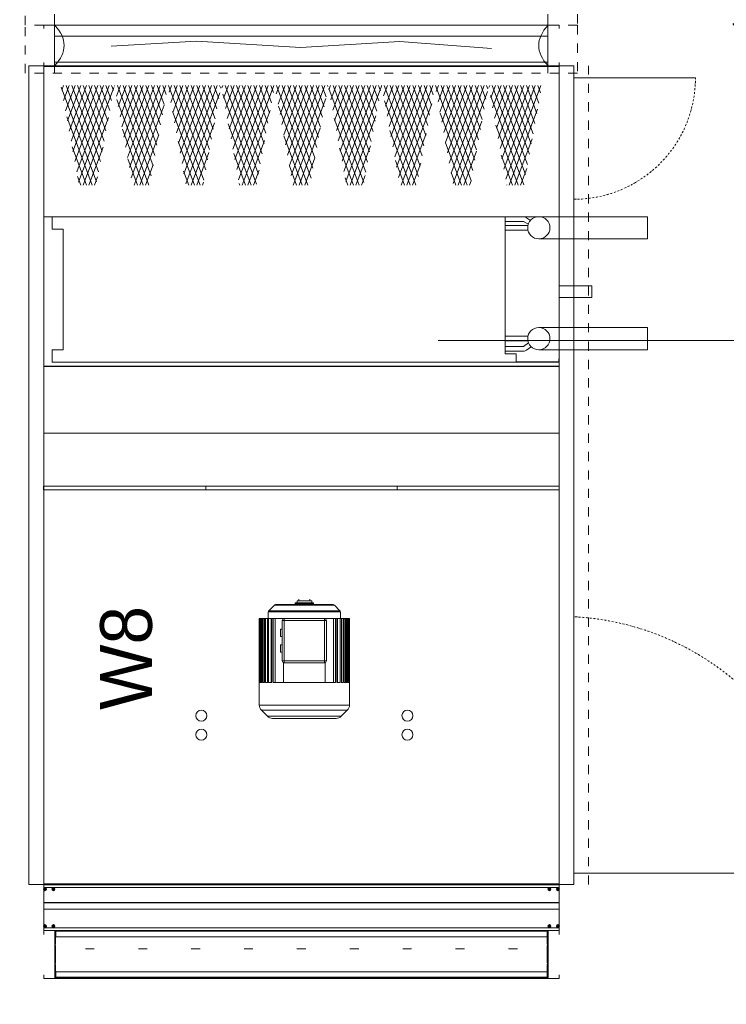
# Model space of a CAD drawing. Header units: millimetres. Extents: x -3034 to 546681, y -100001 to 133386.
# Tile 115 of 124: x 79147 to 81066, y -5099 to -2425. Entities that reach past the tile are written whole.
import ezdxf

# ---------------------------------------------------------------- set-up
doc = ezdxf.new("R2010")
doc.units = ezdxf.units.MM
for name, pattern in [('ACAD_ISO03W100', [150, 60, -90]), ('DASHDOT', [1, 0.5, -0.25, 0, -0.25]), ('Dashed2cust', [50, 25, -25])]:
    doc.linetypes.add(name, pattern=pattern)
for name, color, linetype in [('112M-4-4P_DXF_CONTINUOUS_LINE', 7, 'Continuous'), ('30X30_SH55_DXF_CONTINUOUS_LINE', 7, 'Continuous'), ('___INST__AR_podstawy', 3, 'Continuous'), ('ELEK CIENKIE', 80, 'Continuous'), ('ELEK ODGROMÓWKA', 214, 'Continuous'), ('FLUID-W8-INS', 7, 'Continuous')]:
    doc.layers.add(name, color=color, linetype=linetype)
doc.layers.add('HVAC_WENTYLACJA_ETYKIETY', color=3, linetype='Continuous', lineweight=18)
doc.styles.add('DYN_DIM', font='txt')

# ---------------------------------------------------------------- blocks, each defined once
blk = doc.blocks.new('iglice')
at = {"layer": 'ELEK CIENKIE', "color": 232, "linetype": 'ACAD_ISO03W100', "ltscale": 3}
blk.add_circle((-36414.8, 17462.6), 7540, dxfattribs=at)
blk = doc.blocks.new('wentDACH')
at = {"color": 8, "linetype": 'ByBlock', "lineweight": 9}
for p, q in [((-106792.9, 40990.5, 5006.5), (-106792.9, 40960.5, 5006.5)), ((-105452.9, 40960.5, 5006.5), (-105452.9, 40990.5, 5006.5))]:
    blk.add_line(p, q, dxfattribs=at)
at = {"color": 8, "lineweight": 9}
for p, q in [((-105422.5, 40960.5), (-106822.5, 40960.5)), ((-106822.5, 40960.5), (-106822.5, 40951.9)), ((-105422.5, 40951.9), (-105422.5, 40960.5)), ((-106639.7, 40903.3), (-106407.4, 40916.9)), ((-106407.4, 40916.9), (-106124.6, 40900.2)), ((-106124.6, 40900.2), (-105855.4, 40915.9)), ((-105855.4, 40915.9), (-105606.3, 40897)), ((-106822.5, 40850.5), (-106822.5, 40859.1)), ((-105422.5, 40859.1), (-105422.5, 40850.5)), ((-106862.5, 38626.5), (-106862.5, 40850.5)), ((-106822.5, 40850.5), (-106862.5, 40850.5)), ((-105422.5, 40850.5), (-106822.5, 40850.5)), ((-105422.5, 40850.5), (-106822.5, 40850.5)), ((-105422.5, 40848.5), (-106822.5, 40848.5)), ((-106822.5, 38628.5), (-106822.5, 40848.5)), ((-106792.5, 40850.5), (-106792.5, 40848.5)), ((-105452.5, 40850.5), (-105452.5, 40848.5)), ((-105422.5, 40850.5), (-105382.5, 40850.5)), ((-105422.5, 38628.5), (-105422.5, 40848.5)), ((-105382.5, 38626.5), (-105382.5, 40850.5)), ((-105382.5, 40818), (-105052.3, 40818)), ((-106764.5, 40440.3), (-106799.5, 40440.3)), ((-106799.5, 40440.3), (-106799.5, 40406.3)), ((-105574.5, 40440.3), (-106764.5, 40440.3)), ((-105574.5, 40440.3), (-105539.5, 40440.3)), ((-105519.5, 40440.3), (-105569.5, 40440.3)), ((-105569.5, 40068.1), (-105569.5, 40440.3)), ((-105500.4, 40430.1), (-105511.3, 40437.8)), ((-105477.7, 40440.5), (-105182.5, 40440.5)), ((-105182.5, 40380.2), (-105182.5, 40440.5)), ((-106769.5, 40406.3), (-106799.5, 40406.3)), ((-106769.5, 40079.3), (-106769.5, 40406.3)), ((-105519, 40427.6), (-105569.5, 40427.6)), ((-105569.5, 40416.7), (-105507.2, 40416.7)), ((-105506, 40420.6), (-105519, 40427.6)), ((-105569.5, 40404), (-105507.2, 40404)), ((-105477.7, 40380.2), (-105182.5, 40380.2)), ((-105477.7, 40139.5), (-105182.5, 40139.5)), ((-105182.5, 40139.5), (-105182.5, 40079.2)), ((-105569.5, 40115.7), (-105507.2, 40115.7)), ((-105569.5, 40103), (-105507.2, 40103)), ((-105519, 40088.2), (-105569.5, 40088.2)), ((-105505.5, 40097.6), (-105519, 40088.2)), ((-105498.2, 40087.2), (-105511.3, 40078)), ((-106799.5, 40079.3), (-106769.5, 40079.3)), ((-106799.5, 40079.3), (-106799.5, 40045.3)), ((-105519.5, 40075.5), (-105569.5, 40075.5)), ((-105539.5, 40068.1), (-105569.5, 40068.1)), ((-105539.5, 40045.3), (-105539.5, 40068.1)), ((-105477.7, 40079.2), (-105182.5, 40079.2)), ((-106799.5, 40045.3), (-106764.5, 40045.3)), ((-105574.5, 40045.3), (-106764.5, 40045.3)), ((-105574.5, 40045.3), (-105422.5, 40045.3)), ((-105539.5, 40046.3), (-105423.5, 40046.3)), ((-105423.5, 40046.3), (-105423.5, 40054.8)), ((-105423.5, 40054.8), (-105422.5, 40054.8)), ((-105422.5, 40045.3), (-105422.5, 40054.8)), ((-105382.5, 38658), (-104686.6, 38658)), ((-106822.5, 38626.5), (-106862.5, 38626.5)), ((-105422.5, 38628.5), (-106822.5, 38628.5)), ((-105422.5, 38626.5), (-106822.5, 38626.5)), ((-106792.5, 38626.5), (-106792.5, 38628.5)), ((-105452.5, 38626.5), (-105452.5, 38628.5)), ((-105422.5, 38626.5), (-105382.5, 38626.5)), ((-105422.5, 38501.5), (-106822.5, 38501.5)), ((-106822.5, 38501.5), (-106822.5, 38491.3)), ((-106773.9, 38501.5), (-106755.2, 38501.5)), ((-105422.5, 38491.3), (-105422.5, 38501.5)), ((-106822.5, 38371.5), (-106822.5, 38381.6)), ((-106614.8, 38373.5), (-106608.3, 38373.5)), ((-106471.2, 38373.5), (-106464.7, 38373.5)), ((-106327.5, 38373.5), (-106321.1, 38373.5)), ((-106183.9, 38373.5), (-106177.5, 38373.5)), ((-106040.3, 38373.5), (-106033.8, 38373.5)), ((-105896.7, 38373.5), (-105890.2, 38373.5)), ((-105753.1, 38373.5), (-105746.6, 38373.5)), ((-105609.4, 38373.5), (-105603, 38373.5)), ((-105422.5, 38381.6), (-105422.5, 38371.5)), ((-105422.5, 38371.5), (-106822.5, 38371.5))]:
    blk.add_line(p, q, dxfattribs=at)
at = {"color": 8, "linetype": 'ByBlock', "lineweight": 9, "extrusion": (-7.39557e-32, -1.22465e-16, -1)}
for p, q in [((-106792.9, 40960.5, 5006.5), (-106792.9, 40830.5, 5006.5)), ((-105452.9, 40960.5, 5006.5), (-105452.9, 40830.5, 5006.5))]:
    blk.add_line(p, q, dxfattribs=at)
at = {"color": 8, "linetype": 'Continuous', "lineweight": 9, "extrusion": (-7.39557e-32, -1.22465e-16, -1)}
for p, q in [((-105452.9, 40930.5, 5006.5), (-106792.9, 40930.5, 5006.5)), ((-105452.9, 40860.5, 5006.5), (-106792.9, 40860.5, 5006.5))]:
    blk.add_line(p, q, dxfattribs=at)
at = {"color": 8, "linetype": 'Dashed2cust', "lineweight": 9}
blk.add_line((-105342.5, 38626.5), (-105342.5, 40850.5), dxfattribs=at)
at = {"color": 8, "lineweight": 9, "extrusion": (0, 1.22461e-16, -1)}
for p, q in [((-106678.7, 40534.9), (-106774.9, 40792.1)), ((-106768.4, 40797.1), (-106773.4, 40783.7)), ((-106753, 40797.1), (-106768.3, 40756)), ((-106737.5, 40797.1), (-106763.3, 40728.3)), ((-106673.7, 40562.6), (-106761.4, 40797.1)), ((-106722.1, 40797.1), (-106758.2, 40700.6)), ((-106706.7, 40797.1), (-106753.1, 40673)), ((-106691.2, 40797.1), (-106748, 40645.3)), ((-106668.6, 40590.3), (-106746, 40797.1)), ((-106675.8, 40797.1), (-106743, 40617.6)), ((-106660.4, 40797.1), (-106737.9, 40589.9)), ((-106644.9, 40797.1), (-106732.8, 40562.2)), ((-106663.5, 40618), (-106730.5, 40797.1)), ((-106631.8, 40791), (-106727.7, 40534.5)), ((-106658.4, 40645.6), (-106715.1, 40797.1)), ((-106653.4, 40673.3), (-106699.7, 40797.1)), ((-106648.3, 40701), (-106684.3, 40797.1)), ((-106643.2, 40728.7), (-106668.8, 40797.1)), ((-106638.2, 40756.4), (-106653.4, 40797.1)), ((-106633.1, 40784.1), (-106638, 40797.1)), ((-106629.5, 40797.1), (-106630.3, 40795)), ((-106614.1, 40797.1), (-106625.2, 40767.4)), ((-106530.6, 40551.2), (-106622.5, 40797.1)), ((-106598.7, 40797.1), (-106620.2, 40739.7)), ((-106583.2, 40797.1), (-106615.1, 40712)), ((-106567.8, 40797.1), (-106610, 40684.3)), ((-106525.5, 40578.9), (-106607.1, 40797.1)), ((-106552.4, 40797.1), (-106604.9, 40656.6)), ((-106536.9, 40797.1), (-106599.9, 40628.9)), ((-106521.5, 40797.1), (-106594.8, 40601.3)), ((-106520.4, 40606.6), (-106591.7, 40797.1)), ((-106506.1, 40797.1), (-106589.7, 40573.6)), ((-106490.7, 40797.1), (-106584.6, 40545.9)), ((-106515.3, 40634.3), (-106576.2, 40797.1)), ((-106510.3, 40662), (-106560.8, 40797.1)), ((-106505.2, 40689.7), (-106545.4, 40797.1)), ((-106500.1, 40717.4), (-106530, 40797.1)), ((-106495, 40745), (-106514.5, 40797.1)), ((-106490, 40772.7), (-106499.1, 40797.1)), ((-106387.5, 40539.9), (-106483.7, 40797.1)), ((-106475.2, 40797.1), (-106482.1, 40778.7)), ((-106459.8, 40797.1), (-106477, 40751)), ((-106444.4, 40797.1), (-106472, 40723.3)), ((-106382.4, 40567.6), (-106468.2, 40797.1)), ((-106428.9, 40797.1), (-106466.9, 40695.6)), ((-106413.5, 40797.1), (-106461.8, 40668)), ((-106398.1, 40797.1), (-106456.8, 40640.3)), ((-106377.3, 40595.3), (-106452.8, 40797.1)), ((-106382.7, 40797.1), (-106451.7, 40612.6)), ((-106367.2, 40797.1), (-106446.6, 40584.9)), ((-106351.8, 40797.1), (-106441.5, 40557.2)), ((-106372.2, 40623), (-106437.4, 40797.1)), ((-106367.2, 40650.6), (-106422, 40797.1)), ((-106362.1, 40678.3), (-106406.5, 40797.1)), ((-106357, 40706), (-106391.1, 40797.1)), ((-106351.9, 40733.7), (-106375.7, 40797.1)), ((-106346.9, 40761.4), (-106360.2, 40797.1)), ((-106341.8, 40789.1), (-106344.8, 40797.1)), ((-106336.4, 40797.1), (-106339, 40790)), ((-106320.9, 40797.1), (-106333.9, 40762.4)), ((-106239.3, 40556.3), (-106329.4, 40797.1)), ((-106305.5, 40797.1), (-106328.9, 40734.7)), ((-106290.1, 40797.1), (-106323.8, 40707)), ((-106274.6, 40797.1), (-106318.7, 40679.3)), ((-106234.2, 40583.9), (-106314, 40797.1)), ((-106259.2, 40797.1), (-106313.6, 40651.6)), ((-106243.8, 40797.1), (-106308.6, 40623.9)), ((-106228.4, 40797.1), (-106303.5, 40596.2)), ((-106229.1, 40611.6), (-106298.5, 40797.1)), ((-106212.9, 40797.1), (-106298.4, 40568.6)), ((-106197.5, 40797.1), (-106293.4, 40540.9)), ((-106224.1, 40639.3), (-106283.1, 40797.1)), ((-106219, 40667), (-106267.7, 40797.1)), ((-106213.9, 40694.7), (-106252.2, 40797.1)), ((-106208.8, 40722.4), (-106236.8, 40797.1)), ((-106203.8, 40750), (-106221.4, 40797.1)), ((-106198.7, 40777.7), (-106205.9, 40797.1)), ((-106182.1, 40797.1), (-106190.8, 40773.7)), ((-106096.2, 40544.9), (-106190.5, 40797.1)), ((-106166.6, 40797.1), (-106185.8, 40746)), ((-106151.2, 40797.1), (-106180.7, 40718.3)), ((-106135.8, 40797.1), (-106175.6, 40690.6)), ((-106091.1, 40572.6), (-106175.1, 40797.1)), ((-106120.4, 40797.1), (-106170.5, 40663)), ((-106104.9, 40797.1), (-106165.5, 40635.3)), ((-106089.5, 40797.1), (-106160.4, 40607.6)), ((-106086, 40600.3), (-106159.7, 40797.1)), ((-106074.1, 40797.1), (-106155.3, 40579.9)), ((-106058.6, 40797.1), (-106150.2, 40552.2)), ((-106080.9, 40628), (-106144.2, 40797.1)), ((-106075.9, 40655.6), (-106128.8, 40797.1)), ((-106070.8, 40683.3), (-106113.4, 40797.1)), ((-106065.7, 40711), (-106097.9, 40797.1)), ((-106060.7, 40738.7), (-106082.5, 40797.1)), ((-106055.6, 40766.4), (-106067.1, 40797.1)), ((-106050.5, 40794.1), (-106051.7, 40797.1)), ((-105953.1, 40533.6), (-106048.3, 40788.2)), ((-106043.2, 40797.1), (-106047.7, 40785)), ((-106027.8, 40797.1), (-106042.7, 40757.4)), ((-106012.3, 40797.1), (-106037.6, 40729.7)), ((-105948, 40561.3), (-106036.2, 40797.1)), ((-105996.9, 40797.1), (-106032.5, 40702)), ((-105981.5, 40797.1), (-106027.4, 40674.3)), ((-105966.1, 40797.1), (-106022.4, 40646.6)), ((-105942.9, 40588.9), (-106020.8, 40797.1)), ((-105950.6, 40797.1), (-106017.3, 40618.9)), ((-105935.2, 40797.1), (-106012.2, 40591.2)), ((-105919.8, 40797.1), (-106007.1, 40563.6)), ((-105937.8, 40616.6), (-106005.4, 40797.1)), ((-105905.2, 40794.9), (-106002.1, 40535.9)), ((-105932.8, 40644.3), (-105989.9, 40797.1)), ((-105927.7, 40672), (-105974.5, 40797.1)), ((-105922.6, 40699.7), (-105959.1, 40797.1)), ((-105917.5, 40727.4), (-105943.6, 40797.1)), ((-105912.5, 40755), (-105928.2, 40797.1)), ((-105907.4, 40782.7), (-105912.8, 40797.1)), ((-105904.3, 40797.1), (-105904.6, 40796.4)), ((-105888.9, 40797.1), (-105899.5, 40768.7)), ((-105804.9, 40549.9), (-105897.4, 40797.1)), ((-105873.5, 40797.1), (-105894.5, 40741)), ((-105858.1, 40797.1), (-105889.4, 40713.3)), ((-105842.6, 40797.1), (-105884.3, 40685.6)), ((-105799.8, 40577.6), (-105881.9, 40797.1)), ((-105827.2, 40797.1), (-105879.3, 40658)), ((-105811.8, 40797.1), (-105874.2, 40630.3)), ((-105796.3, 40797.1), (-105869.1, 40602.6)), ((-105794.7, 40605.3), (-105866.5, 40797.1)), ((-105780.9, 40797.1), (-105864, 40574.9)), ((-105765.5, 40797.1), (-105859, 40547.2)), ((-105789.7, 40633), (-105851.1, 40797.1)), ((-105784.6, 40660.7), (-105835.6, 40797.1)), ((-105779.5, 40688.3), (-105820.2, 40797.1)), ((-105774.4, 40716), (-105804.8, 40797.1)), ((-105769.4, 40743.7), (-105789.4, 40797.1)), ((-105764.3, 40771.4), (-105773.9, 40797.1)), ((-105661.8, 40538.6), (-105758.5, 40797.1)), ((-105750, 40797.1), (-105756.4, 40780)), ((-105734.6, 40797.1), (-105751.4, 40752.4)), ((-105719.2, 40797.1), (-105746.3, 40724.7)), ((-105656.7, 40566.3), (-105743.1, 40797.1)), ((-105703.8, 40797.1), (-105741.2, 40697)), ((-105688.3, 40797.1), (-105736.1, 40669.3)), ((-105672.9, 40797.1), (-105731.1, 40641.6)), ((-105651.6, 40593.9), (-105727.6, 40797.1)), ((-105657.5, 40797.1), (-105726, 40613.9)), ((-105642, 40797.1), (-105720.9, 40586.2)), ((-105626.6, 40797.1), (-105715.9, 40558.6)), ((-105646.6, 40621.6), (-105712.2, 40797.1)), ((-105617.5, 40780.3), (-105710.8, 40530.9)), ((-105641.5, 40649.3), (-105696.8, 40797.1)), ((-105636.4, 40677), (-105681.3, 40797.1)), ((-105631.3, 40704.7), (-105665.9, 40797.1)), ((-105626.3, 40732.4), (-105650.5, 40797.1)), ((-105621.2, 40760), (-105635.1, 40797.1)), ((-105616.1, 40787.7), (-105619.6, 40797.1)), ((-105611.2, 40797.1), (-105613.3, 40791.4)), ((-105595.8, 40797.1), (-105608.3, 40763.7)), ((-105513.6, 40554.9), (-105604.2, 40797.1)), ((-105580.3, 40797.1), (-105603.2, 40736)), ((-105564.9, 40797.1), (-105598.1, 40708.3)), ((-105549.5, 40797.1), (-105593, 40680.6)), ((-105508.5, 40582.6), (-105588.8, 40797.1)), ((-105534, 40797.1), (-105588, 40653)), ((-105518.6, 40797.1), (-105582.9, 40625.3)), ((-105503.2, 40797.1), (-105577.8, 40597.6)), ((-105503.4, 40610.3), (-105573.3, 40797.1)), ((-105487.7, 40797.1), (-105572.7, 40569.9)), ((-105472.3, 40797.1), (-105567.7, 40542.2)), ((-105498.4, 40638), (-105557.9, 40797.1)), ((-105493.3, 40665.7), (-105542.5, 40797.1)), ((-105488.2, 40693.3), (-105527.1, 40797.1)), ((-105483.2, 40721), (-105511.6, 40797.1)), ((-105478.1, 40748.7), (-105496.2, 40797.1)), ((-105473, 40776.4), (-105480.8, 40797.1)), ((-106536.7, 40526.5), (-106623.7, 40759)), ((-106344.1, 40776.4), (-106436.5, 40529.5)), ((-106244.3, 40528.6), (-106336, 40773.6)), ((-106056.4, 40761.8), (-106144.5, 40526.5)), ((-105811.5, 40526.5), (-105897, 40755.1)), ((-105518.7, 40527.2), (-105609.4, 40769.7)), ((-106495.4, 40743.3), (-106576.5, 40526.5)), ((-106397.9, 40526.5), (-106472.4, 40725.8)), ((-106207.7, 40728.7), (-106283.3, 40526.5)), ((-106104.7, 40526.5), (-106184.7, 40740.5)), ((-105768.7, 40747.2), (-105851.3, 40526.5)), ((-105481, 40732.6), (-105558.1, 40526.5)), ((-106691, 40526.5), (-106760.1, 40711.2)), ((-106646.6, 40710.2), (-106715.3, 40526.5)), ((-105965.8, 40526.5), (-106033.5, 40707.3)), ((-105920, 40714.1), (-105990.2, 40526.5)), ((-105672.7, 40526.5), (-105745.8, 40721.9)), ((-105632.3, 40699.5), (-105697, 40526.5)), ((-106552.1, 40526.5), (-106608.9, 40678.1)), ((-106358.9, 40695.6), (-106422.2, 40526.5)), ((-106259, 40526.5), (-106321.2, 40692.7)), ((-106071.2, 40680.9), (-106129, 40526.5)), ((-105827, 40526.5), (-105882.2, 40674.2)), ((-105533.8, 40526.5), (-105594.5, 40688.8)), ((-106510.2, 40662.4), (-106561, 40526.5)), ((-106222.5, 40647.8), (-106267.9, 40526.5)), ((-106120.1, 40526.5), (-106169.9, 40659.6)), ((-105783.5, 40666.3), (-105835.9, 40526.5)), ((-105495.9, 40651.7), (-105542.7, 40526.5)), ((-106706.4, 40526.5), (-106745.3, 40630.4)), ((-106661.4, 40629.3), (-106699.9, 40526.5)), ((-106413.3, 40526.5), (-106457.6, 40645)), ((-105981.3, 40526.5), (-106018.7, 40626.5)), ((-105934.8, 40633.2), (-105974.7, 40526.5)), ((-105688.1, 40526.5), (-105731, 40641.1)), ((-105647.1, 40618.6), (-105681.6, 40526.5)), ((-106567.6, 40526.5), (-106594.1, 40597.2)), ((-106373.8, 40614.7), (-106406.8, 40526.5)), ((-106274.4, 40526.5), (-106306.4, 40611.8)), ((-106086.1, 40600.1), (-106113.6, 40526.5)), ((-105842.4, 40526.5), (-105867.4, 40593.3)), ((-105549.2, 40526.5), (-105579.7, 40607.9)), ((-106525, 40581.6), (-106545.6, 40526.5)), ((-106237.3, 40566.9), (-106252.5, 40526.5)), ((-106135.6, 40526.5), (-106155.1, 40578.7)), ((-105798.4, 40585.5), (-105820.4, 40526.5)), ((-105510.7, 40570.9), (-105527.3, 40526.5)), ((-106721.9, 40526.5), (-106730.5, 40549.5)), ((-106676.3, 40548.4), (-106684.5, 40526.5)), ((-106428.7, 40526.5), (-106442.8, 40564.1)), ((-105996.7, 40526.5), (-106003.8, 40545.6)), ((-105949.6, 40552.3), (-105959.3, 40526.5)), ((-105703.5, 40526.5), (-105716.2, 40560.2)), ((-106388.6, 40533.8), (-106391.3, 40526.5)), ((-106289.9, 40526.5), (-106291.5, 40531)), ((-105661.9, 40537.7), (-105666.1, 40526.5)), ((-105564.7, 40526.5), (-105564.9, 40527.1)), ((-106822.6, 40440.5), (-106822.6, 40034.1)), ((-105422.5, 40440.5), (-106822.6, 40440.5)), ((-105422.5, 40440.5), (-105422.5, 40034.1)), ((-106822.6, 40034.1), (-105422.5, 40034.1)), ((-106822.6, 40033.5), (-106822.6, 39852.6)), ((-105422.5, 40033.5), (-106822.6, 40033.5)), ((-105422.5, 39852.6), (-106822.6, 39852.6)), ((-106823, 39708.5), (-105422.5, 39708.5)), ((-106823, 39708.5), (-106823, 39698.5)), ((-106823, 39698.5), (-105422.5, 39698.5)), ((-106382.5, 39698.4), (-106382.5, 39708.4)), ((-105862.5, 39698.5), (-105862.5, 39708.5)), ((-105422.5, 39698.5), (-105422.5, 39708.5))]:
    blk.add_line(p, q, dxfattribs=at)
at = {"color": 8, "linetype": 'Continuous', "lineweight": 9, "extrusion": (0, 1.22461e-16, -1)}
for p, q in [((-105422.5, 40252.8), (-105334, 40252.8)), ((-105334, 40220.8), (-105334, 40252.8)), ((-105334, 40252.8), (-105333.5, 40252.3)), ((-105333.5, 40221.3), (-105333.5, 40252.3)), ((-105422.5, 40220.8), (-105334, 40220.8)), ((-105333.5, 40221.3), (-105334, 40220.8)), ((-105422.5, 39852.6), (-105422.5, 40033.5))]:
    blk.add_line(p, q, dxfattribs=at)
at = {"color": 8, "linetype": 'Continuous', "lineweight": 9}
for p, q in [((-105422.5, 38626.5), (-106822.5, 38626.5)), ((-106822.5, 38626.5), (-106822.5, 38615.9)), ((-105422.5, 38626), (-106822.5, 38626)), ((-105422.5, 38618.7), (-106822.5, 38618.7)), ((-105422.5, 38618.5), (-106822.5, 38618.5)), ((-106821.2, 38614.5), (-106816.9, 38614.5)), ((-106821.2, 38614.3), (-106821.2, 38614.5)), ((-106821.2, 38614.1), (-106821.2, 38614.3)), ((-106821.2, 38614), (-106821.2, 38614.1)), ((-106821.2, 38613.8), (-106821.2, 38614)), ((-106821.2, 38613.6), (-106821.2, 38613.8)), ((-106821.2, 38613.5), (-106821.2, 38613.6)), ((-106821.2, 38613.5), (-106816.9, 38613.5)), ((-106820, 38613.5), (-106820, 38614.5)), ((-106819.4, 38616.1), (-106819.5, 38616.1)), ((-106819.5, 38611.8), (-106819.5, 38616.1)), ((-106818.5, 38615), (-106819.5, 38615)), ((-106818.5, 38613.5), (-106819.5, 38614.5)), ((-106818.5, 38614.5), (-106819.5, 38613.5)), ((-106818.5, 38614), (-106819.5, 38614)), ((-106818.5, 38613), (-106819.5, 38613)), ((-106819.3, 38616.1), (-106819.4, 38616.1)), ((-106819.2, 38616.1), (-106819.3, 38616.1)), ((-106819, 38616.1), (-106819.2, 38616.1)), ((-106818.9, 38616.1), (-106819, 38616.1)), ((-106819, 38613.5), (-106819, 38614.5)), ((-106818.8, 38616.1), (-106818.9, 38616.1)), ((-106818.7, 38616.1), (-106818.8, 38616.1)), ((-106818.5, 38616.1), (-106818.7, 38616.1)), ((-106818.5, 38611.8), (-106818.5, 38616.1)), ((-106818, 38613.5), (-106818, 38614.5)), ((-106816.9, 38614.5), (-106816.9, 38614.3)), ((-106816.9, 38614.3), (-106816.9, 38614.1)), ((-106816.9, 38614.1), (-106816.9, 38614)), ((-106816.9, 38614), (-106816.9, 38613.8)), ((-106816.9, 38613.8), (-106816.9, 38613.6)), ((-106816.9, 38613.6), (-106816.9, 38613.5)), ((-106798.2, 38614.5), (-106793.9, 38614.5)), ((-106798.2, 38614.3), (-106798.2, 38614.5)), ((-106798.2, 38614.1), (-106798.2, 38614.3)), ((-106798.2, 38614), (-106798.2, 38614.1)), ((-106798.2, 38613.8), (-106798.2, 38614)), ((-106798.2, 38613.6), (-106798.2, 38613.8)), ((-106798.2, 38613.5), (-106798.2, 38613.6)), ((-106798.2, 38613.5), (-106793.9, 38613.5)), ((-106797, 38613.5), (-106797, 38614.5)), ((-106796.4, 38616.1), (-106796.5, 38616.1)), ((-106796.5, 38611.8), (-106796.5, 38616.1)), ((-106795.5, 38615), (-106796.5, 38615)), ((-106795.5, 38613.5), (-106796.5, 38614.5)), ((-106795.5, 38614.5), (-106796.5, 38613.5)), ((-106795.5, 38614), (-106796.5, 38614)), ((-106795.5, 38613), (-106796.5, 38613)), ((-106796.3, 38616.1), (-106796.4, 38616.1)), ((-106796.2, 38616.1), (-106796.3, 38616.1)), ((-106796, 38616.1), (-106796.2, 38616.1)), ((-106795.9, 38616.1), (-106796, 38616.1)), ((-106796, 38613.5), (-106796, 38614.5)), ((-106795.8, 38616.1), (-106795.9, 38616.1)), ((-106795.7, 38616.1), (-106795.8, 38616.1)), ((-106795.5, 38616.1), (-106795.7, 38616.1)), ((-106795.5, 38611.8), (-106795.5, 38616.1)), ((-106795, 38613.5), (-106795, 38614.5)), ((-106793.9, 38614.5), (-106793.9, 38614.3)), ((-106793.9, 38614.3), (-106793.9, 38614.1)), ((-106793.9, 38614.1), (-106793.9, 38614)), ((-106793.9, 38614), (-106793.9, 38613.8)), ((-106793.9, 38613.8), (-106793.9, 38613.6)), ((-106793.9, 38613.6), (-106793.9, 38613.5)), ((-105446.9, 38614.5), (-105451.2, 38614.5)), ((-105451.2, 38614.5), (-105451.2, 38614.3)), ((-105451.2, 38614.3), (-105451.2, 38614.1)), ((-105451.2, 38614.1), (-105451.2, 38614)), ((-105451.2, 38614), (-105451.2, 38613.8)), ((-105451.2, 38613.8), (-105451.2, 38613.6)), ((-105451.2, 38613.6), (-105451.2, 38613.5)), ((-105446.9, 38613.5), (-105451.2, 38613.5)), ((-105450, 38613.5), (-105450, 38614.5)), ((-105449.5, 38616.1), (-105449.4, 38616.1)), ((-105449.5, 38611.8), (-105449.5, 38616.1)), ((-105449.5, 38615), (-105448.5, 38615)), ((-105449.5, 38613.5), (-105448.5, 38614.5)), ((-105449.5, 38614.5), (-105448.5, 38613.5)), ((-105449.5, 38614), (-105448.5, 38614)), ((-105449.5, 38613), (-105448.5, 38613)), ((-105449.4, 38616.1), (-105449.3, 38616.1)), ((-105449.3, 38616.1), (-105449.2, 38616.1)), ((-105449.2, 38616.1), (-105449, 38616.1)), ((-105449, 38616.1), (-105448.9, 38616.1)), ((-105449, 38613.5), (-105449, 38614.5)), ((-105448.9, 38616.1), (-105448.8, 38616.1)), ((-105448.8, 38616.1), (-105448.7, 38616.1)), ((-105448.7, 38616.1), (-105448.5, 38616.1)), ((-105448.5, 38611.8), (-105448.5, 38616.1)), ((-105448, 38613.5), (-105448, 38614.5)), ((-105446.9, 38614.3), (-105446.9, 38614.5)), ((-105446.9, 38614.1), (-105446.9, 38614.3)), ((-105446.9, 38614), (-105446.9, 38614.1)), ((-105446.9, 38613.8), (-105446.9, 38614)), ((-105446.9, 38613.6), (-105446.9, 38613.8)), ((-105446.9, 38613.5), (-105446.9, 38613.6)), ((-105423.9, 38614.5), (-105428.2, 38614.5)), ((-105428.2, 38614.5), (-105428.2, 38614.3)), ((-105428.2, 38614.3), (-105428.2, 38614.1)), ((-105428.2, 38614.1), (-105428.2, 38614)), ((-105428.2, 38614), (-105428.2, 38613.8)), ((-105428.2, 38613.8), (-105428.2, 38613.6)), ((-105428.2, 38613.6), (-105428.2, 38613.5)), ((-105423.9, 38613.5), (-105428.2, 38613.5)), ((-105427, 38613.5), (-105427, 38614.5)), ((-105426.5, 38616.1), (-105426.4, 38616.1)), ((-105426.5, 38611.8), (-105426.5, 38616.1)), ((-105426.5, 38615), (-105425.5, 38615)), ((-105426.5, 38613.5), (-105425.5, 38614.5)), ((-105426.5, 38614.5), (-105425.5, 38613.5)), ((-105426.5, 38614), (-105425.5, 38614)), ((-105426.5, 38613), (-105425.5, 38613)), ((-105426.4, 38616.1), (-105426.3, 38616.1)), ((-105426.3, 38616.1), (-105426.2, 38616.1)), ((-105426.2, 38616.1), (-105426, 38616.1)), ((-105426, 38616.1), (-105425.9, 38616.1)), ((-105426, 38613.5), (-105426, 38614.5)), ((-105425.9, 38616.1), (-105425.8, 38616.1)), ((-105425.8, 38616.1), (-105425.7, 38616.1)), ((-105425.7, 38616.1), (-105425.5, 38616.1)), ((-105425.5, 38611.8), (-105425.5, 38616.1)), ((-105425, 38613.5), (-105425, 38614.5)), ((-105423.9, 38614.3), (-105423.9, 38614.5)), ((-105423.9, 38614.1), (-105423.9, 38614.3)), ((-105423.9, 38614), (-105423.9, 38614.1)), ((-105423.9, 38613.8), (-105423.9, 38614)), ((-105423.9, 38613.6), (-105423.9, 38613.8)), ((-105423.9, 38613.5), (-105423.9, 38613.6)), ((-105422.5, 38626.5), (-105422.5, 38615.9)), ((-106822.5, 38612), (-106822.5, 38515.9)), ((-106819.5, 38611.8), (-106819.4, 38611.8)), ((-106819.4, 38611.8), (-106819.3, 38611.8)), ((-106819.3, 38611.8), (-106819.2, 38611.8)), ((-106819.2, 38611.8), (-106819, 38611.8)), ((-106819, 38611.8), (-106818.9, 38611.8)), ((-106818.9, 38611.8), (-106818.8, 38611.8)), ((-106818.8, 38611.8), (-106818.7, 38611.8)), ((-106818.7, 38611.8), (-106818.5, 38611.8)), ((-106796.5, 38611.8), (-106796.4, 38611.8)), ((-106796.4, 38611.8), (-106796.3, 38611.8)), ((-106796.3, 38611.8), (-106796.2, 38611.8)), ((-106796.2, 38611.8), (-106796, 38611.8)), ((-106796, 38611.8), (-106795.9, 38611.8)), ((-106795.9, 38611.8), (-106795.8, 38611.8)), ((-106795.8, 38611.8), (-106795.7, 38611.8)), ((-106795.7, 38611.8), (-106795.5, 38611.8)), ((-105449.4, 38611.8), (-105449.5, 38611.8)), ((-105449.3, 38611.8), (-105449.4, 38611.8)), ((-105449.2, 38611.8), (-105449.3, 38611.8)), ((-105449, 38611.8), (-105449.2, 38611.8)), ((-105448.9, 38611.8), (-105449, 38611.8)), ((-105448.8, 38611.8), (-105448.9, 38611.8)), ((-105448.7, 38611.8), (-105448.8, 38611.8)), ((-105448.5, 38611.8), (-105448.7, 38611.8)), ((-105426.4, 38611.8), (-105426.5, 38611.8)), ((-105426.3, 38611.8), (-105426.4, 38611.8)), ((-105426.2, 38611.8), (-105426.3, 38611.8)), ((-105426, 38611.8), (-105426.2, 38611.8)), ((-105425.9, 38611.8), (-105426, 38611.8)), ((-105425.8, 38611.8), (-105425.9, 38611.8)), ((-105425.7, 38611.8), (-105425.8, 38611.8)), ((-105425.5, 38611.8), (-105425.7, 38611.8)), ((-105422.5, 38612), (-105422.5, 38515.9)), ((-105422.5, 38577.5), (-106822.5, 38577.5)), ((-105422.5, 38577), (-106822.5, 38577)), ((-105422.5, 38560), (-106822.5, 38560)), ((-105422.5, 38559.5), (-106822.5, 38559.5)), ((-106822.5, 38512), (-106822.5, 38501.5)), ((-105422.5, 38509.5), (-106822.5, 38509.5)), ((-105422.5, 38509.2), (-106822.5, 38509.2)), ((-106821.2, 38514.5), (-106816.9, 38514.5)), ((-106821.2, 38514.3), (-106821.2, 38514.5)), ((-106821.2, 38514.1), (-106821.2, 38514.3)), ((-106821.2, 38514), (-106821.2, 38514.1)), ((-106821.2, 38513.8), (-106821.2, 38514)), ((-106821.2, 38513.6), (-106821.2, 38513.8)), ((-106821.2, 38513.5), (-106821.2, 38513.6)), ((-106821.2, 38513.5), (-106816.9, 38513.5)), ((-106820, 38513.5), (-106820, 38514.5)), ((-106819.4, 38516.1), (-106819.5, 38516.1)), ((-106819.5, 38511.8), (-106819.5, 38516.1)), ((-106818.5, 38515), (-106819.5, 38515)), ((-106818.5, 38514.5), (-106819.5, 38513.5)), ((-106818.5, 38513.5), (-106819.5, 38514.5)), ((-106818.5, 38514), (-106819.5, 38514)), ((-106818.5, 38513), (-106819.5, 38513)), ((-106819.5, 38511.8), (-106819.4, 38511.8)), ((-106819.3, 38516.1), (-106819.4, 38516.1)), ((-106819.4, 38511.8), (-106819.3, 38511.8)), ((-106819.2, 38516.1), (-106819.3, 38516.1)), ((-106819.3, 38511.8), (-106819.2, 38511.8)), ((-106819, 38516.1), (-106819.2, 38516.1)), ((-106819.2, 38511.8), (-106819, 38511.8)), ((-106818.9, 38516.1), (-106819, 38516.1)), ((-106819, 38513.5), (-106819, 38514.5)), ((-106819, 38511.8), (-106818.9, 38511.8)), ((-106818.8, 38516.1), (-106818.9, 38516.1)), ((-106818.9, 38511.8), (-106818.8, 38511.8)), ((-106818.7, 38516.1), (-106818.8, 38516.1)), ((-106818.8, 38511.8), (-106818.7, 38511.8)), ((-106818.5, 38516.1), (-106818.7, 38516.1)), ((-106818.7, 38511.8), (-106818.5, 38511.8)), ((-106818.5, 38511.8), (-106818.5, 38516.1)), ((-106818, 38513.5), (-106818, 38514.5)), ((-106816.9, 38514.5), (-106816.9, 38514.3)), ((-106816.9, 38514.3), (-106816.9, 38514.1)), ((-106816.9, 38514.1), (-106816.9, 38514)), ((-106816.9, 38514), (-106816.9, 38513.8)), ((-106816.9, 38513.8), (-106816.9, 38513.6)), ((-106816.9, 38513.6), (-106816.9, 38513.5)), ((-106798.2, 38514.5), (-106793.9, 38514.5)), ((-106798.2, 38514.3), (-106798.2, 38514.5)), ((-106798.2, 38514.1), (-106798.2, 38514.3)), ((-106798.2, 38514), (-106798.2, 38514.1)), ((-106798.2, 38513.8), (-106798.2, 38514)), ((-106798.2, 38513.6), (-106798.2, 38513.8)), ((-106798.2, 38513.5), (-106798.2, 38513.6)), ((-106798.2, 38513.5), (-106793.9, 38513.5)), ((-106797, 38513.5), (-106797, 38514.5)), ((-106796.4, 38516.1), (-106796.5, 38516.1)), ((-106796.5, 38511.8), (-106796.5, 38516.1)), ((-106795.5, 38515), (-106796.5, 38515)), ((-106795.5, 38514.5), (-106796.5, 38513.5)), ((-106795.5, 38513.5), (-106796.5, 38514.5)), ((-106795.5, 38514), (-106796.5, 38514)), ((-106795.5, 38513), (-106796.5, 38513)), ((-106796.5, 38511.8), (-106796.4, 38511.8)), ((-106796.3, 38516.1), (-106796.4, 38516.1)), ((-106796.4, 38511.8), (-106796.3, 38511.8)), ((-106796.2, 38516.1), (-106796.3, 38516.1)), ((-106796.3, 38511.8), (-106796.2, 38511.8)), ((-106796, 38516.1), (-106796.2, 38516.1)), ((-106796.2, 38511.8), (-106796, 38511.8)), ((-106795.9, 38516.1), (-106796, 38516.1)), ((-106796, 38513.5), (-106796, 38514.5)), ((-106796, 38511.8), (-106795.9, 38511.8)), ((-106795.8, 38516.1), (-106795.9, 38516.1)), ((-106795.9, 38511.8), (-106795.8, 38511.8)), ((-106795.7, 38516.1), (-106795.8, 38516.1)), ((-106795.8, 38511.8), (-106795.7, 38511.8)), ((-106795.5, 38516.1), (-106795.7, 38516.1)), ((-106795.7, 38511.8), (-106795.5, 38511.8)), ((-106795.5, 38511.8), (-106795.5, 38516.1)), ((-106795, 38513.5), (-106795, 38514.5)), ((-106793.9, 38514.5), (-106793.9, 38514.3)), ((-106793.9, 38514.3), (-106793.9, 38514.1)), ((-106793.9, 38514.1), (-106793.9, 38514)), ((-106793.9, 38514), (-106793.9, 38513.8)), ((-106793.9, 38513.8), (-106793.9, 38513.6)), ((-106793.9, 38513.6), (-106793.9, 38513.5)), ((-105446.9, 38514.5), (-105451.2, 38514.5)), ((-105451.2, 38514.5), (-105451.2, 38514.3)), ((-105451.2, 38514.3), (-105451.2, 38514.1)), ((-105451.2, 38514.1), (-105451.2, 38514)), ((-105451.2, 38514), (-105451.2, 38513.8)), ((-105451.2, 38513.8), (-105451.2, 38513.6)), ((-105451.2, 38513.6), (-105451.2, 38513.5)), ((-105446.9, 38513.5), (-105451.2, 38513.5)), ((-105450, 38513.5), (-105450, 38514.5)), ((-105449.5, 38516.1), (-105449.4, 38516.1)), ((-105449.5, 38511.8), (-105449.5, 38516.1)), ((-105449.5, 38515), (-105448.5, 38515)), ((-105449.5, 38514.5), (-105448.5, 38513.5)), ((-105449.5, 38513.5), (-105448.5, 38514.5)), ((-105449.5, 38514), (-105448.5, 38514)), ((-105449.5, 38513), (-105448.5, 38513)), ((-105449.4, 38511.8), (-105449.5, 38511.8)), ((-105449.4, 38516.1), (-105449.3, 38516.1)), ((-105449.3, 38511.8), (-105449.4, 38511.8)), ((-105449.3, 38516.1), (-105449.2, 38516.1)), ((-105449.2, 38511.8), (-105449.3, 38511.8)), ((-105449.2, 38516.1), (-105449, 38516.1)), ((-105449, 38511.8), (-105449.2, 38511.8)), ((-105449, 38516.1), (-105448.9, 38516.1)), ((-105449, 38513.5), (-105449, 38514.5)), ((-105448.9, 38511.8), (-105449, 38511.8)), ((-105448.9, 38516.1), (-105448.8, 38516.1)), ((-105448.8, 38511.8), (-105448.9, 38511.8)), ((-105448.8, 38516.1), (-105448.7, 38516.1)), ((-105448.7, 38511.8), (-105448.8, 38511.8)), ((-105448.7, 38516.1), (-105448.5, 38516.1)), ((-105448.5, 38511.8), (-105448.7, 38511.8)), ((-105448.5, 38511.8), (-105448.5, 38516.1)), ((-105448, 38513.5), (-105448, 38514.5)), ((-105446.9, 38514.3), (-105446.9, 38514.5)), ((-105446.9, 38514.1), (-105446.9, 38514.3)), ((-105446.9, 38514), (-105446.9, 38514.1)), ((-105446.9, 38513.8), (-105446.9, 38514)), ((-105446.9, 38513.6), (-105446.9, 38513.8)), ((-105446.9, 38513.5), (-105446.9, 38513.6)), ((-105423.9, 38514.5), (-105428.2, 38514.5)), ((-105428.2, 38514.5), (-105428.2, 38514.3)), ((-105428.2, 38514.3), (-105428.2, 38514.1)), ((-105428.2, 38514.1), (-105428.2, 38514)), ((-105428.2, 38514), (-105428.2, 38513.8)), ((-105428.2, 38513.8), (-105428.2, 38513.6)), ((-105428.2, 38513.6), (-105428.2, 38513.5)), ((-105423.9, 38513.5), (-105428.2, 38513.5)), ((-105427, 38513.5), (-105427, 38514.5)), ((-105426.5, 38516.1), (-105426.4, 38516.1)), ((-105426.5, 38511.8), (-105426.5, 38516.1)), ((-105426.5, 38515), (-105425.5, 38515)), ((-105426.5, 38514.5), (-105425.5, 38513.5)), ((-105426.5, 38513.5), (-105425.5, 38514.5)), ((-105426.5, 38514), (-105425.5, 38514)), ((-105426.5, 38513), (-105425.5, 38513)), ((-105426.4, 38511.8), (-105426.5, 38511.8)), ((-105426.4, 38516.1), (-105426.3, 38516.1)), ((-105426.3, 38511.8), (-105426.4, 38511.8)), ((-105426.3, 38516.1), (-105426.2, 38516.1)), ((-105426.2, 38511.8), (-105426.3, 38511.8)), ((-105426.2, 38516.1), (-105426, 38516.1)), ((-105426, 38511.8), (-105426.2, 38511.8)), ((-105426, 38516.1), (-105425.9, 38516.1)), ((-105426, 38513.5), (-105426, 38514.5)), ((-105425.9, 38511.8), (-105426, 38511.8)), ((-105425.9, 38516.1), (-105425.8, 38516.1)), ((-105425.8, 38511.8), (-105425.9, 38511.8)), ((-105425.8, 38516.1), (-105425.7, 38516.1)), ((-105425.7, 38511.8), (-105425.8, 38511.8)), ((-105425.7, 38516.1), (-105425.5, 38516.1)), ((-105425.5, 38511.8), (-105425.7, 38511.8)), ((-105425.5, 38511.8), (-105425.5, 38516.1)), ((-105425, 38513.5), (-105425, 38514.5)), ((-105423.9, 38514.3), (-105423.9, 38514.5)), ((-105423.9, 38514.1), (-105423.9, 38514.3)), ((-105423.9, 38514), (-105423.9, 38514.1)), ((-105423.9, 38513.8), (-105423.9, 38514)), ((-105423.9, 38513.6), (-105423.9, 38513.8)), ((-105423.9, 38513.5), (-105423.9, 38513.6)), ((-105422.5, 38512), (-105422.5, 38501.5)), ((-105422.5, 38502), (-106822.5, 38502)), ((-105422.5, 38501.5), (-106822.5, 38501.5)), ((-105452.5, 38501.5), (-106792.5, 38501.5)), ((-106792.5, 38501.5), (-106792.5, 38371.5)), ((-106792.5, 38499.9), (-106792.5, 38375)), ((-106792.5, 38499.5), (-106791.1, 38499.5)), ((-106792.5, 38485.1), (-106791.1, 38485.1)), ((-106792.5, 38483.6), (-106789.8, 38483.6)), ((-106791.1, 38485.1), (-106791.1, 38499.9)), ((-106791.1, 38391.4), (-106791.1, 38483.6)), ((-106790.4, 38501.5), (-106790.4, 38500.4)), ((-106790.4, 38500.4), (-106789.8, 38500.4)), ((-106790.4, 38483.6), (-106790.4, 38464.8)), ((-106789.8, 38485.1), (-106789.8, 38501.4)), ((-105455.3, 38499.9), (-106789.8, 38499.9)), ((-105455.3, 38485.1), (-106789.8, 38485.1)), ((-106789.8, 38485.1), (-106789.8, 38483.6)), ((-105455.3, 38485.1), (-105455.3, 38501.4)), ((-105454.7, 38500.4), (-105455.3, 38500.4)), ((-105455.3, 38485.1), (-105455.3, 38483.6)), ((-105452.5, 38483.6), (-105455.3, 38483.6)), ((-105454.7, 38501.5), (-105454.7, 38500.4)), ((-105454.7, 38465.1), (-105454.7, 38483.6)), ((-105454, 38499.9), (-105454, 38485.1)), ((-105452.5, 38499.5), (-105454, 38499.5)), ((-105452.5, 38485.1), (-105454, 38485.1)), ((-105454, 38483.6), (-105454, 38391.4)), ((-105452.5, 38371.5), (-105452.5, 38501.5)), ((-105452.5, 38499.9), (-105452.5, 38375)), ((-106790.4, 38461.1), (-106790.4, 38413.6)), ((-105454.7, 38413.9), (-105454.7, 38461.3)), ((-106709.1, 38452.3), (-106685, 38452.3)), ((-106565.4, 38452.3), (-106541.4, 38452.3)), ((-106421.8, 38452.3), (-106397.8, 38452.3)), ((-106278.2, 38452.3), (-106254.1, 38452.3)), ((-106134.6, 38452.3), (-106110.5, 38452.3)), ((-105990.9, 38452.3), (-105966.9, 38452.3)), ((-105847.3, 38452.3), (-105823.3, 38452.3)), ((-105703.7, 38452.3), (-105679.6, 38452.3)), ((-105560.1, 38452.3), (-105536, 38452.3)), ((-106790.4, 38409.9), (-106790.4, 38391.4)), ((-105454.7, 38391.4), (-105454.7, 38410.2)), ((-106792.5, 38391.4), (-106789.8, 38391.4)), ((-106792.5, 38389.9), (-106791.1, 38389.9)), ((-106792.5, 38375.5), (-106791.1, 38375.5)), ((-106791.1, 38375), (-106791.1, 38389.9)), ((-106790.4, 38374.5), (-106789.8, 38374.5)), ((-106790.4, 38373.5), (-106790.4, 38374.5)), ((-105454.7, 38373.5), (-106790.4, 38373.5)), ((-106789.8, 38389.9), (-106789.8, 38391.4)), ((-105455.3, 38389.9), (-106789.8, 38389.9)), ((-106789.8, 38373.5), (-106789.8, 38389.9)), ((-105455.3, 38375), (-106789.8, 38375)), ((-106620.6, 38373.5), (-106620, 38373.1)), ((-106620.6, 38373.5), (-106620, 38373.1)), ((-106477, 38373.5), (-106476.4, 38373.1)), ((-106477, 38373.5), (-106476.4, 38373.1)), ((-106333.3, 38373.5), (-106332.8, 38373.1)), ((-106333.3, 38373.5), (-106332.8, 38373.1)), ((-106189.7, 38373.5), (-106189.2, 38373.1)), ((-106189.7, 38373.5), (-106189.2, 38373.1)), ((-106046.1, 38373.5), (-106045.5, 38373.1)), ((-106046.1, 38373.5), (-106045.5, 38373.1)), ((-105902.5, 38373.5), (-105901.9, 38373.1)), ((-105902.5, 38373.5), (-105901.9, 38373.1)), ((-105758.9, 38373.5), (-105758.3, 38373.1)), ((-105758.9, 38373.5), (-105758.3, 38373.1)), ((-105615.2, 38373.5), (-105614.7, 38373.1)), ((-105615.2, 38373.5), (-105614.7, 38373.1)), ((-105471.6, 38373.5), (-105471.1, 38373.1)), ((-105455.3, 38389.9), (-105455.3, 38391.4)), ((-105452.5, 38391.4), (-105455.3, 38391.4)), ((-105455.3, 38373.5), (-105455.3, 38389.9)), ((-105454.7, 38374.5), (-105455.3, 38374.5)), ((-105454.7, 38373.5), (-105454.7, 38374.5)), ((-105454, 38375), (-105454, 38389.9)), ((-105452.5, 38389.9), (-105454, 38389.9)), ((-105452.5, 38375.5), (-105454, 38375.5)), ((-106792.5, 38371.5), (-105452.5, 38371.5))]:
    blk.add_line(p, q, dxfattribs=at)
for centre, radius in [((-106819, 38614), 4), ((-106819, 38614), 3.55), ((-106796, 38614), 4), ((-106796, 38614), 3.55), ((-105449, 38614), 4), ((-105449, 38614), 3.55), ((-105426, 38614), 4), ((-105426, 38614), 3.55), ((-106819, 38514), 4), ((-106819, 38514), 3.55), ((-106796, 38514), 4), ((-106796, 38514), 3.55), ((-105449, 38514), 4), ((-105449, 38514), 3.55), ((-105426, 38514), 4), ((-105426, 38514), 3.55)]:
    blk.add_circle(centre, radius, dxfattribs=at)
at = {"color": 8, "lineweight": 9}
for centre, major_axis, ratio, start_param, end_param in [((-107390.4, 40905.6), (-623.4, 0), 0.311046, 2.854685, 3.428501), ((-104854.6, 40905.3), (-623.4, 0), 0.311046, 5.996277, 6.570093), ((-105519.5, 40426), (0, 14.3), 1, 5.67232, 6.283185), ((-105519.5, 40089.8), (0, 14.3), 1, 3.141593, 3.752458)]:
    blk.add_ellipse(centre, major_axis=major_axis, ratio=ratio, start_param=start_param, end_param=end_param, dxfattribs=at)
at = {"color": 8, "linetype": 'DASHDOT', "lineweight": 9, "ltscale": 10}
for centre, major_axis, start_param, end_param in [((-105382.5, 40818), (0, 330.2), 3.141593, 4.712389), ((-105421.2, 38619.3), (0, 735.7), 4.764987, 6.230587)]:
    blk.add_ellipse(centre, major_axis=major_axis, ratio=1, start_param=start_param, end_param=end_param, dxfattribs=at)
at = {"color": 8, "lineweight": 9}
for centre in [(-105477.7, 40410.3), (-105477.7, 40109.3)]:
    blk.add_ellipse(centre, major_axis=(0, 30.1), ratio=1, dxfattribs=at)
at = {"color": 8, "linetype": 'Continuous', "lineweight": 9}
for centre, major_axis, start_param, end_param in [((-106790.4, 38499.9), (-2.15, 0), 4.871666, 6.283185), ((-106790.4, 38499.9), (-0.718, 0), 4.712389, 6.283185), ((-105454.7, 38499.9), (-0.718, 0), 3.141593, 4.712389), ((-105454.7, 38499.9), (-2.15, 0), 3.141593, 4.553112), ((-106790.4, 38375), (-2.15, 0), 0, 1.570796), ((-106790.4, 38375), (-0.718, 0), 0, 1.570796), ((-106614.8, 38376.6), (-7.18, 0), 0.750492, 1.570796), ((-106614.8, 38376.6), (-7.18, 0), 0.750492, 1.570796), ((-106471.2, 38376.6), (-7.18, 0), 0.750492, 1.570796), ((-106471.2, 38376.6), (-7.18, 0), 0.750492, 1.570796), ((-106327.5, 38376.6), (-7.18, 0), 0.750492, 1.570796), ((-106327.5, 38376.6), (-7.18, 0), 0.750492, 1.570796), ((-106183.9, 38376.6), (-7.18, 0), 0.750492, 1.570796), ((-106183.9, 38376.6), (-7.18, 0), 0.750492, 1.570796), ((-106040.3, 38376.6), (-7.18, 0), 0.750492, 1.570796), ((-106040.3, 38376.6), (-7.18, 0), 0.750492, 1.570796), ((-105896.7, 38376.6), (-7.18, 0), 0.750492, 1.570796), ((-105896.7, 38376.6), (-7.18, 0), 0.750492, 1.570796), ((-105753.1, 38376.6), (-7.18, 0), 0.750492, 1.570796), ((-105753.1, 38376.6), (-7.18, 0), 0.750492, 1.570796), ((-105609.4, 38376.6), (-7.18, 0), 0.750492, 1.570796), ((-105609.4, 38376.6), (-7.18, 0), 0.750492, 1.570796), ((-105465.8, 38376.6), (-7.18, 0), 0.750492, 1.570796), ((-105454.7, 38375), (-2.15, 0), 1.570796, 3.141593), ((-105454.7, 38375), (-0.718, 0), 1.570796, 3.141593)]:
    blk.add_ellipse(centre, major_axis=major_axis, ratio=0.712716, start_param=start_param, end_param=end_param, dxfattribs=at)
at = {"layer": '112M-4-4P_DXF_CONTINUOUS_LINE', "color": 8, "linetype": 'Continuous', "lineweight": 9, "extrusion": (0, 1.22461e-16, -1)}
for p, q in [((-106139.5, 39390), (-106139.5, 39392)), ((-106089.5, 39392), (-106139.5, 39392)), ((-106139.5, 39390), (-106089.5, 39390)), ((-106134.5, 39392), (-106134.5, 39397)), ((-106094.5, 39397), (-106134.5, 39397)), ((-106129.5, 39397), (-106129.5, 39402)), ((-106099.5, 39397), (-106099.5, 39402)), ((-106094.5, 39392), (-106094.5, 39397)), ((-106089.5, 39390), (-106089.5, 39392)), ((-106016.5, 39366.9), (-106212.5, 39366.9)), ((-106212.5, 39366.9), (-106212.5, 39349)), ((-106211.1, 39370.4), (-106196, 39385.5)), ((-106018, 39370.4), (-106211.1, 39370.4)), ((-106033.1, 39385.5), (-106196, 39385.5)), ((-106192.5, 39387), (-106036.6, 39387)), ((-106018, 39370.4), (-106033.1, 39385.5)), ((-106016.5, 39349), (-106016.5, 39366.9)), ((-106024.6, 39349), (-106237, 39349)), ((-106237, 39175), (-106237, 39349)), ((-106236.6, 39175), (-106236.6, 39349)), ((-106236.2, 39175), (-106236.2, 39349)), ((-106235, 39175), (-106235, 39349)), ((-106234.2, 39175), (-106234.2, 39349)), ((-106232.2, 39175), (-106232.2, 39349)), ((-106231, 39175), (-106231, 39349)), ((-106228.1, 39175), (-106228.1, 39349)), ((-106226.4, 39175), (-106226.4, 39349)), ((-106222.4, 39175), (-106222.4, 39349)), ((-106220.2, 39175), (-106220.2, 39349)), ((-106215.1, 39175), (-106215.1, 39349)), ((-106212.2, 39175), (-106212.2, 39349)), ((-106204.4, 39175), (-106204.4, 39349)), ((-106203.1, 39175), (-106203.1, 39349)), ((-106199.2, 39175), (-106199.2, 39349)), ((-106193.8, 39175), (-106193.8, 39349)), ((-106054.5, 39344), (-106174.5, 39344)), ((-106174.5, 39344), (-106174.5, 39234)), ((-106169.5, 39229), (-106169.5, 39349)), ((-106059.5, 39229), (-106059.5, 39349)), ((-106054.5, 39344), (-106054.5, 39234)), ((-106035.2, 39349), (-106035.2, 39175)), ((-106029.9, 39349), (-106029.9, 39175)), ((-106026, 39349), (-106026, 39175)), ((-106024.6, 39349), (-106024.6, 39175)), ((-106024.6, 39349), (-105992.1, 39349)), ((-106016.9, 39175), (-106016.9, 39349)), ((-106014, 39175), (-106014, 39349)), ((-106008.9, 39175), (-106008.9, 39349)), ((-106006.6, 39175), (-106006.6, 39349)), ((-106002.7, 39175), (-106002.7, 39349)), ((-106001, 39175), (-106001, 39349)), ((-105998.1, 39175), (-105998.1, 39349)), ((-105996.8, 39175), (-105996.8, 39349)), ((-105994.8, 39175), (-105994.8, 39349)), ((-105994, 39175), (-105994, 39349)), ((-105992.8, 39175), (-105992.8, 39349)), ((-105992.4, 39175), (-105992.4, 39349)), ((-105992.1, 39175), (-105992.1, 39349)), ((-106174.5, 39320), (-106179.5, 39320)), ((-106179.5, 39300), (-106179.5, 39320)), ((-106174.5, 39300), (-106179.5, 39300)), ((-106174.5, 39278), (-106179.5, 39278)), ((-106179.5, 39258), (-106179.5, 39278)), ((-106174.5, 39258), (-106179.5, 39258)), ((-106054.5, 39234), (-106174.5, 39234)), ((-106171, 39175), (-106171, 39229.2)), ((-106059.5, 39229), (-106169.5, 39229)), ((-106058, 39229.2), (-106058, 39175)), ((-106236.6, 39175), (-106237, 39175)), ((-106237, 39175), (-106237, 39114.2)), ((-106235, 39175), (-106236.2, 39175)), ((-106232.2, 39175), (-106234.2, 39175)), ((-106228.1, 39175), (-106231, 39175)), ((-106222.4, 39175), (-106226.4, 39175)), ((-106215.1, 39175), (-106220.2, 39175)), ((-106203.1, 39175), (-106212.2, 39175)), ((-106029.9, 39175), (-106199.2, 39175)), ((-106016.9, 39175), (-106026, 39175)), ((-106008.9, 39175), (-106014, 39175)), ((-106002.7, 39175), (-106006.6, 39175)), ((-105998.1, 39175), (-106001, 39175)), ((-105994.8, 39175), (-105996.8, 39175)), ((-105992.8, 39175), (-105994, 39175)), ((-105992.1, 39175), (-105992.4, 39175)), ((-105992, 39175), (-105992, 39114.2)), ((-105992, 39114.2), (-106237, 39114.2)), ((-105997.9, 39100.1), (-106231.2, 39100.1)), ((-106231.2, 39100.1), (-106214.9, 39083.8)), ((-105997.9, 39100.1), (-106014.2, 39083.8)), ((-106214.9, 39083.8), (-106014.2, 39083.8)), ((-106200.8, 39078), (-106028.3, 39078))]:
    blk.add_line(p, q, dxfattribs=at)
for centre, radius, start, end in [((106142.5, 39390), 3, 180, 269.9976), ((106086.5, 39390), 3, 270.0024, 0), ((106207.5, 39366.9), 5, 0, 45), ((106192.5, 39382), 5, 45, 90), ((106036.6, 39382), 5, 90, 135), ((106021.5, 39366.9), 5, 135, 180), ((106169.5, 39344), 5, 0, 90), ((106059.5, 39344), 5, 90, 180), ((106169.5, 39234), 5, 270, 0), ((106059.5, 39234), 5, 180, 270), ((106217, 39114.2), 20, 315, 0), ((106012, 39114.2), 20, 180, 225), ((106200.8, 39098), 20, 270, 315), ((106028.3, 39098), 20, 225, 270)]:
    blk.add_arc(centre, radius, start, end, dxfattribs=at)
at = {"layer": '30X30_SH55_DXF_CONTINUOUS_LINE', "color": 8, "linetype": 'Continuous', "lineweight": 9, "extrusion": (0, 1.22461e-16, -1)}
for centre in [(106394.5, 39085.5), (105834.5, 39085.5), (106394.5, 39033.5), (105834.5, 39033.5)]:
    blk.add_circle(centre, 15, dxfattribs=at)
at = {"layer": 'FLUID-W8-INS', "color": 8, "linetype": 'Dashed2cust', "lineweight": 9}
for p, q in [((-106872.9, 40960.5, 5006.5), (-106872.9, 40990.5, 5006.5)), ((-105372.9, 40990.5, 5006.5), (-105372.9, 40960.5, 5006.5)), ((-105372.9, 40960.5, 5006.5), (-106872.9, 40960.5, 5006.5))]:
    blk.add_line(p, q, dxfattribs=at)
at = {"layer": 'FLUID-W8-INS', "color": 8, "linetype": 'Dashed2cust', "lineweight": 9, "extrusion": (-7.39557e-32, -1.22465e-16, -1)}
for p, q in [((-106872.9, 40830.5, 5006.5), (-106872.9, 40960.5, 5006.5)), ((-105372.9, 40960.5, 5006.5), (-106872.9, 40960.5, 5006.5)), ((-105372.9, 40960.5, 5006.5), (-105372.9, 40830.5, 5006.5)), ((-105372.9, 40830.5, 5006.5), (-106872.9, 40830.5, 5006.5))]:
    blk.add_line(p, q, dxfattribs=at)
at = {"color": 8, "lineweight": 9, "style": 'DYN_DIM'}
blk.add_text('W8', height=140.62, rotation=90, dxfattribs=at).set_placement((-106528.6, 39101.1))

msp = doc.modelspace()

# ---------------------------------------------------------------- linework, layer by layer
at = {"layer": 'HVAC_WENTYLACJA_ETYKIETY'}
msp.add_lwpolyline([(81947.13, -3297.057), (80283.284, -3297.057)], dxfattribs=at)

# ---------------------------------------------------------------- block references
at = {"layer": '___INST__AR_podstawy', "color": 210, "lineweight": 40}
msp.add_blockref('wentDACH', (186034.592, -43400.942), dxfattribs=at)
at = {"layer": 'ELEK ODGROMÓWKA'}
msp.add_blockref('iglice', (111335.99, -24243.943), dxfattribs=at)

doc.saveas('drawing.dxf')
